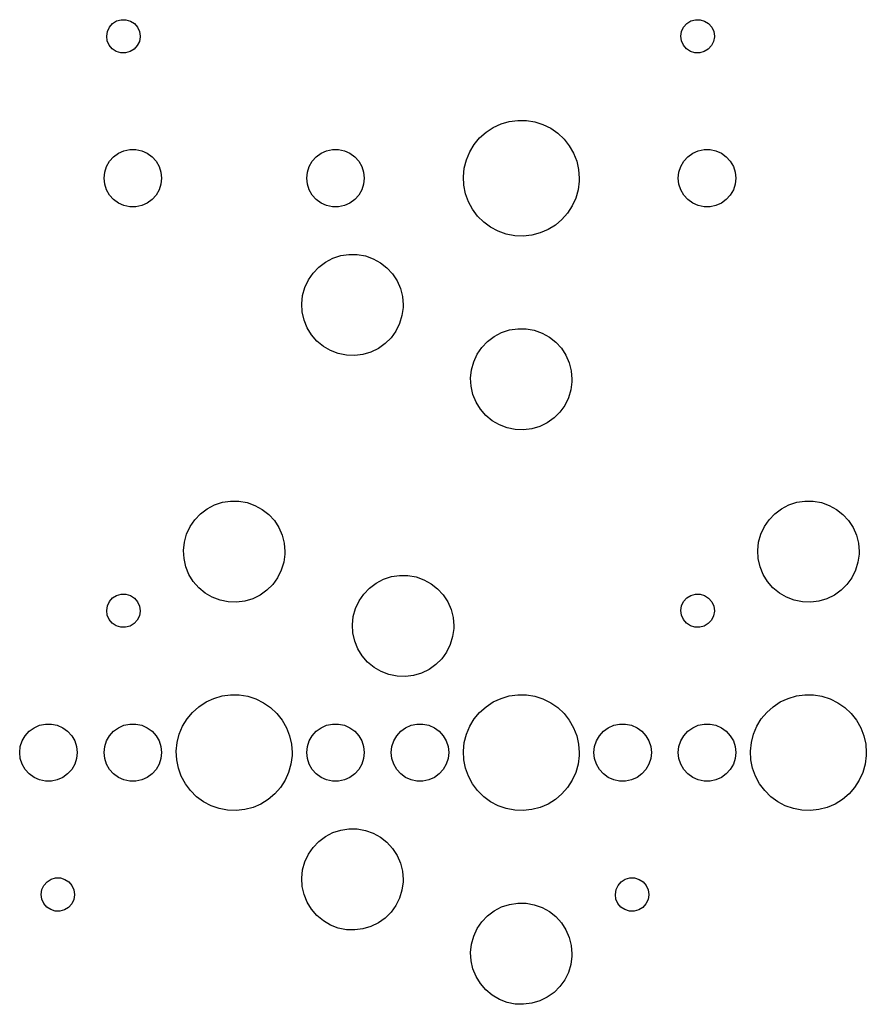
# Model space of a CAD drawing. Extents: x 3.01 to 10.88, y -3.22 to -0.6.
# Tile 6 of 16: x 6.02 to 7.01, y -3.22 to -2.07. Entities that reach past the tile are written whole.
import ezdxf

# ---------------------------------------------------------------- set-up
doc = ezdxf.new("R2010")
doc.units = 0
doc.header["$MEASUREMENT"] = 0
doc.layers.add('BLACK', color=7, linetype='CONTINUOUS')

msp = doc.modelspace()

# ---------------------------------------------------------------- linework, layer by layer
at = {"layer": 'BLACK', "linetype": 'CONTINUOUS'}
for p, q in [((6.13283, -2.07865), (6.13751, -2.0757)), ((6.13751, -2.0757), (6.14282, -2.07418)), ((6.14282, -2.07418), (6.14835, -2.07422)), ((6.14835, -2.07422), (6.15365, -2.0758)), ((6.15365, -2.0758), (6.15829, -2.07881)), ((6.80212, -2.07865), (6.8068, -2.0757)), ((6.8068, -2.0757), (6.81211, -2.07418)), ((6.81211, -2.07418), (6.81764, -2.07422)), ((6.81764, -2.07422), (6.82294, -2.0758)), ((6.82294, -2.0758), (6.82758, -2.07881)), ((6.12597, -2.09326), (6.12682, -2.0878)), ((6.12682, -2.0878), (6.12917, -2.0828)), ((6.12917, -2.0828), (6.13283, -2.07865)), ((6.15829, -2.07881), (6.1619, -2.083)), ((6.1619, -2.083), (6.16419, -2.08803)), ((6.79526, -2.09326), (6.79611, -2.0878)), ((6.79611, -2.0878), (6.79846, -2.0828)), ((6.79846, -2.0828), (6.80212, -2.07865)), ((6.82758, -2.07881), (6.83119, -2.083)), ((6.83119, -2.083), (6.83348, -2.08803)), ((6.12669, -2.09875), (6.12597, -2.09326)), ((6.12891, -2.10381), (6.12669, -2.09875)), ((6.16496, -2.09398), (6.16405, -2.09943)), ((6.16419, -2.08803), (6.16497, -2.0935)), ((6.16497, -2.0935), (6.16496, -2.09398)), ((6.79598, -2.09875), (6.79526, -2.09326)), ((6.79821, -2.10381), (6.79598, -2.09875)), ((6.83425, -2.09398), (6.83334, -2.09943)), ((6.83348, -2.08803), (6.83426, -2.0935)), ((6.83426, -2.0935), (6.83425, -2.09398)), ((6.13247, -2.10804), (6.12891, -2.10381)), ((6.13707, -2.1111), (6.13247, -2.10804)), ((6.15793, -2.10851), (6.15321, -2.1114)), ((6.16164, -2.10441), (6.15793, -2.10851)), ((6.16405, -2.09943), (6.16164, -2.10441)), ((6.80176, -2.10804), (6.79821, -2.10381)), ((6.80637, -2.1111), (6.80176, -2.10804)), ((6.82722, -2.10851), (6.82251, -2.1114)), ((6.83093, -2.10441), (6.82722, -2.10851)), ((6.83334, -2.09943), (6.83093, -2.10441)), ((6.14235, -2.11275), (6.13707, -2.1111)), ((6.14788, -2.11285), (6.14235, -2.11275)), ((6.15321, -2.1114), (6.14788, -2.11285)), ((6.81164, -2.11275), (6.80637, -2.1111)), ((6.81717, -2.11285), (6.81164, -2.11275)), ((6.82251, -2.1114), (6.81717, -2.11285)), ((6.56816, -2.20531), (6.57652, -2.19982)), ((6.57652, -2.19982), (6.58561, -2.19563)), ((6.58561, -2.19563), (6.59521, -2.19283)), ((6.59521, -2.19283), (6.60513, -2.19148)), ((6.60513, -2.19148), (6.61513, -2.19161)), ((6.61513, -2.19161), (6.62501, -2.19322)), ((6.62501, -2.19322), (6.63453, -2.19627)), ((6.63453, -2.19627), (6.64351, -2.2007)), ((6.64351, -2.2007), (6.65173, -2.2064)), ((6.5543, -2.21966), (6.56069, -2.21197)), ((6.56069, -2.21197), (6.56816, -2.20531)), ((6.65173, -2.2064), (6.65902, -2.21325)), ((6.65902, -2.21325), (6.66521, -2.22111)), ((6.14614, -2.227), (6.15299, -2.22554)), ((6.15299, -2.22554), (6.15999, -2.22554)), ((6.15999, -2.22554), (6.16685, -2.227)), ((6.38236, -2.227), (6.38921, -2.22554)), ((6.38921, -2.22554), (6.39622, -2.22554)), ((6.39622, -2.22554), (6.40307, -2.227)), ((6.54911, -2.22821), (6.5543, -2.21966)), ((6.66521, -2.22111), (6.67017, -2.2298)), ((6.81543, -2.227), (6.82228, -2.22554)), ((6.82228, -2.22554), (6.82929, -2.22554)), ((6.82929, -2.22554), (6.83614, -2.227)), ((6.12939, -2.23917), (6.13408, -2.23396)), ((6.13408, -2.23396), (6.13974, -2.22985)), ((6.13974, -2.22985), (6.14614, -2.227)), ((6.16685, -2.227), (6.17324, -2.22985)), ((6.17324, -2.22985), (6.17891, -2.23396)), ((6.17891, -2.23396), (6.1836, -2.23917)), ((6.36561, -2.23917), (6.3703, -2.23396)), ((6.3703, -2.23396), (6.37596, -2.22985)), ((6.37596, -2.22985), (6.38236, -2.227)), ((6.40307, -2.227), (6.40946, -2.22985)), ((6.40946, -2.22985), (6.41513, -2.23396)), ((6.41513, -2.23396), (6.41982, -2.23917)), ((6.54524, -2.23744), (6.54911, -2.22821)), ((6.67017, -2.2298), (6.6738, -2.23912)), ((6.79868, -2.23917), (6.80337, -2.23396)), ((6.80337, -2.23396), (6.80903, -2.22985)), ((6.80903, -2.22985), (6.81543, -2.227)), ((6.83614, -2.227), (6.84253, -2.22985)), ((6.84253, -2.22985), (6.8482, -2.23396)), ((6.8482, -2.23396), (6.85289, -2.23917)), ((6.12373, -2.25189), (6.12589, -2.24523)), ((6.12589, -2.24523), (6.12939, -2.23917)), ((6.1836, -2.23917), (6.1871, -2.24523)), ((6.1871, -2.24523), (6.18926, -2.25189)), ((6.35995, -2.25189), (6.36211, -2.24523)), ((6.36211, -2.24523), (6.36561, -2.23917)), ((6.41982, -2.23917), (6.42332, -2.24523)), ((6.42332, -2.24523), (6.42548, -2.25189)), ((6.54177, -2.25709), (6.54277, -2.24714)), ((6.54277, -2.24714), (6.54524, -2.23744)), ((6.6738, -2.23912), (6.67601, -2.24888)), ((6.79302, -2.25189), (6.79518, -2.24523)), ((6.79518, -2.24523), (6.79868, -2.23917)), ((6.85289, -2.23917), (6.85639, -2.24523)), ((6.85639, -2.24523), (6.85855, -2.25189)), ((6.12299, -2.25886), (6.12373, -2.25189)), ((6.12373, -2.26582), (6.12299, -2.25886)), ((6.18926, -2.25189), (6.18999, -2.25886)), ((6.18999, -2.25886), (6.18926, -2.26582)), ((6.35921, -2.25886), (6.35995, -2.25189)), ((6.35995, -2.26582), (6.35921, -2.25886)), ((6.42548, -2.25189), (6.42621, -2.25886)), ((6.42621, -2.25886), (6.42548, -2.26582)), ((6.54225, -2.26708), (6.54177, -2.25709)), ((6.67601, -2.24888), (6.67675, -2.25886)), ((6.67675, -2.25886), (6.67666, -2.26239)), ((6.79228, -2.25886), (6.79302, -2.25189)), ((6.79302, -2.26582), (6.79228, -2.25886)), ((6.85855, -2.25189), (6.85928, -2.25886)), ((6.85928, -2.25886), (6.85855, -2.26582)), ((6.12589, -2.27248), (6.12373, -2.26582)), ((6.18926, -2.26582), (6.1871, -2.27248)), ((6.36211, -2.27248), (6.35995, -2.26582)), ((6.42548, -2.26582), (6.42332, -2.27248)), ((6.5442, -2.2769), (6.54225, -2.26708)), ((6.67666, -2.26239), (6.67539, -2.27231)), ((6.79518, -2.27248), (6.79302, -2.26582)), ((6.85855, -2.26582), (6.85639, -2.27248)), ((6.12939, -2.27855), (6.12589, -2.27248)), ((6.13408, -2.28375), (6.12939, -2.27855)), ((6.1836, -2.27855), (6.17891, -2.28375)), ((6.1871, -2.27248), (6.1836, -2.27855)), ((6.36561, -2.27855), (6.36211, -2.27248)), ((6.3703, -2.28375), (6.36561, -2.27855)), ((6.41982, -2.27855), (6.41513, -2.28375)), ((6.42332, -2.27248), (6.41982, -2.27855)), ((6.54758, -2.28631), (6.5442, -2.2769)), ((6.67268, -2.28194), (6.66857, -2.29107)), ((6.67539, -2.27231), (6.67268, -2.28194)), ((6.79868, -2.27855), (6.79518, -2.27248)), ((6.80337, -2.28375), (6.79868, -2.27855)), ((6.85289, -2.27855), (6.8482, -2.28375)), ((6.85639, -2.27248), (6.85289, -2.27855)), ((6.13974, -2.28787), (6.13408, -2.28375)), ((6.14614, -2.29072), (6.13974, -2.28787)), ((6.15299, -2.29217), (6.14614, -2.29072)), ((6.15999, -2.29217), (6.15299, -2.29217)), ((6.16685, -2.29072), (6.15999, -2.29217)), ((6.17324, -2.28787), (6.16685, -2.29072)), ((6.17891, -2.28375), (6.17324, -2.28787)), ((6.37596, -2.28787), (6.3703, -2.28375)), ((6.38236, -2.29072), (6.37596, -2.28787)), ((6.38921, -2.29217), (6.38236, -2.29072)), ((6.39622, -2.29217), (6.38921, -2.29217)), ((6.40307, -2.29072), (6.39622, -2.29217)), ((6.40946, -2.28787), (6.40307, -2.29072)), ((6.41513, -2.28375), (6.40946, -2.28787)), ((6.55232, -2.29512), (6.54758, -2.28631)), ((6.66857, -2.29107), (6.66316, -2.29948)), ((6.80903, -2.28787), (6.80337, -2.28375)), ((6.81543, -2.29072), (6.80903, -2.28787)), ((6.82228, -2.29217), (6.81543, -2.29072)), ((6.82929, -2.29217), (6.82228, -2.29217)), ((6.83614, -2.29072), (6.82929, -2.29217)), ((6.84253, -2.28787), (6.83614, -2.29072)), ((6.8482, -2.28375), (6.84253, -2.28787)), ((6.55831, -2.30314), (6.55232, -2.29512)), ((6.56541, -2.31018), (6.55831, -2.30314)), ((6.66316, -2.29948), (6.65656, -2.307)), ((6.57348, -2.3161), (6.56541, -2.31018)), ((6.58233, -2.32076), (6.57348, -2.3161)), ((6.64892, -2.31347), (6.64042, -2.31873)), ((6.65656, -2.307), (6.64892, -2.31347)), ((6.59178, -2.32406), (6.58233, -2.32076)), ((6.60161, -2.32592), (6.59178, -2.32406)), ((6.6116, -2.32632), (6.60161, -2.32592)), ((6.62155, -2.32523), (6.6116, -2.32632)), ((6.63122, -2.32268), (6.62155, -2.32523)), ((6.64042, -2.31873), (6.63122, -2.32268)), ((6.38951, -2.35205), (6.39871, -2.34905)), ((6.39871, -2.34905), (6.40828, -2.34758)), ((6.40828, -2.34758), (6.41796, -2.3477)), ((6.41796, -2.3477), (6.42748, -2.3494)), ((6.42748, -2.3494), (6.43661, -2.35263)), ((6.3665, -2.36933), (6.37319, -2.36233)), ((6.37319, -2.36233), (6.38093, -2.35652)), ((6.38093, -2.35652), (6.38951, -2.35205)), ((6.43661, -2.35263), (6.44508, -2.35731)), ((6.44508, -2.35731), (6.45267, -2.3633)), ((6.36105, -2.37733), (6.3665, -2.36933)), ((6.45267, -2.3633), (6.45919, -2.37046)), ((6.45919, -2.37046), (6.46444, -2.37859)), ((6.35439, -2.39543), (6.35698, -2.3861)), ((6.35698, -2.3861), (6.36105, -2.37733)), ((6.46444, -2.37859), (6.4683, -2.38746)), ((6.35336, -2.40505), (6.35439, -2.39543)), ((6.4683, -2.38746), (6.47066, -2.39685)), ((6.47066, -2.39685), (6.47145, -2.4065)), ((6.35392, -2.41471), (6.35336, -2.40505)), ((6.47145, -2.4065), (6.47138, -2.40938)), ((6.35605, -2.42415), (6.35392, -2.41471)), ((6.47012, -2.41897), (6.46731, -2.42823)), ((6.47138, -2.40938), (6.47012, -2.41897)), ((6.35969, -2.43312), (6.35605, -2.42415)), ((6.46731, -2.42823), (6.46302, -2.43691)), ((6.36474, -2.44137), (6.35969, -2.43312)), ((6.37108, -2.44869), (6.36474, -2.44137)), ((6.46302, -2.43691), (6.45737, -2.44477)), ((6.57004, -2.44895), (6.57778, -2.44314)), ((6.57778, -2.44314), (6.58636, -2.43867)), ((6.58636, -2.43867), (6.59556, -2.43566)), ((6.59556, -2.43566), (6.60513, -2.4342)), ((6.60513, -2.4342), (6.61481, -2.43432)), ((6.61481, -2.43432), (6.62433, -2.43601)), ((6.62433, -2.43601), (6.63346, -2.43924)), ((6.63346, -2.43924), (6.64193, -2.44392)), ((6.37853, -2.45487), (6.37108, -2.44869)), ((6.38688, -2.45975), (6.37853, -2.45487)), ((6.45052, -2.4516), (6.44264, -2.45722)), ((6.45737, -2.44477), (6.45052, -2.4516)), ((6.56335, -2.45594), (6.57004, -2.44895)), ((6.64193, -2.44392), (6.64952, -2.44992)), ((6.64952, -2.44992), (6.65604, -2.45708)), ((6.39592, -2.46321), (6.38688, -2.45975)), ((6.40541, -2.46513), (6.39592, -2.46321)), ((6.41508, -2.46549), (6.40541, -2.46513)), ((6.42468, -2.46426), (6.41508, -2.46549)), ((6.43395, -2.46148), (6.42468, -2.46426)), ((6.44264, -2.45722), (6.43395, -2.46148)), ((6.55383, -2.47272), (6.5579, -2.46394)), ((6.5579, -2.46394), (6.56335, -2.45594)), ((6.65604, -2.45708), (6.66129, -2.4652)), ((6.66129, -2.4652), (6.66515, -2.47408)), ((6.55124, -2.48204), (6.55383, -2.47272)), ((6.66515, -2.47408), (6.66751, -2.48346)), ((6.55021, -2.49167), (6.55124, -2.48204)), ((6.66751, -2.48346), (6.6683, -2.49311)), ((6.55077, -2.50133), (6.55021, -2.49167)), ((6.66823, -2.49599), (6.66697, -2.50559)), ((6.6683, -2.49311), (6.66823, -2.49599)), ((6.5529, -2.51077), (6.55077, -2.50133)), ((6.55654, -2.51974), (6.5529, -2.51077)), ((6.66697, -2.50559), (6.66416, -2.51485)), ((6.56159, -2.52799), (6.55654, -2.51974)), ((6.65987, -2.52352), (6.65422, -2.53138)), ((6.66416, -2.51485), (6.65987, -2.52352)), ((6.56793, -2.5353), (6.56159, -2.52799)), ((6.57538, -2.54148), (6.56793, -2.5353)), ((6.65422, -2.53138), (6.64737, -2.53822)), ((6.58373, -2.54637), (6.57538, -2.54148)), ((6.59277, -2.54982), (6.58373, -2.54637)), ((6.63949, -2.54384), (6.6308, -2.54809)), ((6.64737, -2.53822), (6.63949, -2.54384)), ((6.60226, -2.55175), (6.59277, -2.54982)), ((6.61193, -2.5521), (6.60226, -2.55175)), ((6.62153, -2.55087), (6.61193, -2.5521)), ((6.6308, -2.54809), (6.62153, -2.55087)), ((6.25172, -2.63946), (6.26092, -2.63645)), ((6.26092, -2.63645), (6.27048, -2.63498)), ((6.27048, -2.63498), (6.28016, -2.6351)), ((6.28016, -2.6351), (6.28969, -2.6368)), ((6.28969, -2.6368), (6.29881, -2.64003)), ((6.92101, -2.63946), (6.93021, -2.63645)), ((6.93021, -2.63645), (6.93977, -2.63498)), ((6.93977, -2.63498), (6.94945, -2.6351)), ((6.94945, -2.6351), (6.95898, -2.6368)), ((6.95898, -2.6368), (6.9681, -2.64003)), ((6.22871, -2.65673), (6.2354, -2.64973)), ((6.2354, -2.64973), (6.24313, -2.64392)), ((6.24313, -2.64392), (6.25172, -2.63946)), ((6.29881, -2.64003), (6.30728, -2.64471)), ((6.30728, -2.64471), (6.31488, -2.65071)), ((6.898, -2.65673), (6.90469, -2.64973)), ((6.90469, -2.64973), (6.91243, -2.64392)), ((6.91243, -2.64392), (6.92101, -2.63946)), ((6.9681, -2.64003), (6.97657, -2.64471)), ((6.97657, -2.64471), (6.98417, -2.65071)), ((6.22326, -2.66473), (6.22871, -2.65673)), ((6.31488, -2.65071), (6.32139, -2.65786)), ((6.32139, -2.65786), (6.32665, -2.66599)), ((6.89255, -2.66473), (6.898, -2.65673)), ((6.98417, -2.65071), (6.99068, -2.65786)), ((6.99068, -2.65786), (6.99594, -2.66599)), ((6.21918, -2.6735), (6.22326, -2.66473)), ((6.32665, -2.66599), (6.33051, -2.67486)), ((6.88847, -2.6735), (6.89255, -2.66473)), ((6.99594, -2.66599), (6.9998, -2.67486)), ((6.21557, -2.69245), (6.21659, -2.68283)), ((6.21659, -2.68283), (6.21918, -2.6735)), ((6.33051, -2.67486), (6.33287, -2.68425)), ((6.33287, -2.68425), (6.33366, -2.6939)), ((6.88486, -2.69245), (6.88589, -2.68283)), ((6.88589, -2.68283), (6.88847, -2.6735)), ((6.9998, -2.67486), (7.00216, -2.68425)), ((7.00216, -2.68425), (7.00295, -2.6939)), ((6.21612, -2.70212), (6.21557, -2.69245)), ((6.33366, -2.6939), (6.33359, -2.69678)), ((6.88541, -2.70212), (6.88486, -2.69245)), ((7.00295, -2.6939), (7.00288, -2.69678)), ((6.21825, -2.71156), (6.21612, -2.70212)), ((6.33232, -2.70638), (6.32951, -2.71564)), ((6.33359, -2.69678), (6.33232, -2.70638)), ((6.88754, -2.71156), (6.88541, -2.70212)), ((7.00162, -2.70638), (6.9988, -2.71564)), ((7.00288, -2.69678), (7.00162, -2.70638)), ((6.22189, -2.72052), (6.21825, -2.71156)), ((6.32951, -2.71564), (6.32522, -2.72431)), ((6.89118, -2.72052), (6.88754, -2.71156)), ((6.9988, -2.71564), (6.99451, -2.72431)), ((6.22695, -2.72877), (6.22189, -2.72052)), ((6.23328, -2.73609), (6.22695, -2.72877)), ((6.32522, -2.72431), (6.31958, -2.73217)), ((6.43998, -2.73054), (6.44857, -2.72607)), ((6.44857, -2.72607), (6.45777, -2.72306)), ((6.45777, -2.72306), (6.46733, -2.7216)), ((6.46733, -2.7216), (6.47701, -2.72172)), ((6.47701, -2.72172), (6.48654, -2.72341)), ((6.48654, -2.72341), (6.49566, -2.72665)), ((6.49566, -2.72665), (6.50413, -2.73132)), ((6.89624, -2.72877), (6.89118, -2.72052)), ((6.90258, -2.73609), (6.89624, -2.72877)), ((6.99451, -2.72431), (6.98887, -2.73217)), ((6.24073, -2.74227), (6.23328, -2.73609)), ((6.31272, -2.739), (6.30484, -2.74462)), ((6.31958, -2.73217), (6.31272, -2.739)), ((6.42556, -2.74335), (6.43225, -2.73635)), ((6.43225, -2.73635), (6.43998, -2.73054)), ((6.50413, -2.73132), (6.51173, -2.73732)), ((6.51173, -2.73732), (6.51824, -2.74448)), ((6.91002, -2.74227), (6.90258, -2.73609)), ((6.98201, -2.739), (6.97413, -2.74462)), ((6.98887, -2.73217), (6.98201, -2.739)), ((6.12682, -2.75709), (6.12917, -2.75209)), ((6.12917, -2.75209), (6.13283, -2.74794)), ((6.13283, -2.74794), (6.13751, -2.74499)), ((6.13751, -2.74499), (6.14282, -2.74347)), ((6.14282, -2.74347), (6.14835, -2.74351)), ((6.14835, -2.74351), (6.15365, -2.74509)), ((6.15365, -2.74509), (6.15829, -2.7481)), ((6.15829, -2.7481), (6.1619, -2.75229)), ((6.1619, -2.75229), (6.16419, -2.75732)), ((6.24909, -2.74715), (6.24073, -2.74227)), ((6.25813, -2.75061), (6.24909, -2.74715)), ((6.26761, -2.75254), (6.25813, -2.75061)), ((6.27728, -2.75289), (6.26761, -2.75254)), ((6.28688, -2.75166), (6.27728, -2.75289)), ((6.29615, -2.74888), (6.28688, -2.75166)), ((6.30484, -2.74462), (6.29615, -2.74888)), ((6.41603, -2.76012), (6.42011, -2.75134)), ((6.42011, -2.75134), (6.42556, -2.74335)), ((6.51824, -2.74448), (6.5235, -2.7526)), ((6.5235, -2.7526), (6.52736, -2.76148)), ((6.79611, -2.75709), (6.79846, -2.75209)), ((6.79846, -2.75209), (6.80212, -2.74794)), ((6.80212, -2.74794), (6.8068, -2.74499)), ((6.8068, -2.74499), (6.81211, -2.74347)), ((6.81211, -2.74347), (6.81764, -2.74351)), ((6.81764, -2.74351), (6.82294, -2.74509)), ((6.82294, -2.74509), (6.82758, -2.7481)), ((6.82758, -2.7481), (6.83119, -2.75229)), ((6.83119, -2.75229), (6.83348, -2.75732)), ((6.91838, -2.74715), (6.91002, -2.74227)), ((6.92742, -2.75061), (6.91838, -2.74715)), ((6.9369, -2.75254), (6.92742, -2.75061)), ((6.94657, -2.75289), (6.9369, -2.75254)), ((6.95617, -2.75166), (6.94657, -2.75289)), ((6.96544, -2.74888), (6.95617, -2.75166)), ((6.97413, -2.74462), (6.96544, -2.74888)), ((6.12597, -2.76256), (6.12682, -2.75709)), ((6.12669, -2.76804), (6.12597, -2.76256)), ((6.16496, -2.76327), (6.16405, -2.76872)), ((6.16419, -2.75732), (6.16497, -2.76279)), ((6.16497, -2.76279), (6.16496, -2.76327)), ((6.41344, -2.76944), (6.41603, -2.76012)), ((6.52736, -2.76148), (6.52972, -2.77087)), ((6.79526, -2.76256), (6.79611, -2.75709)), ((6.79598, -2.76804), (6.79526, -2.76256)), ((6.83425, -2.76327), (6.83334, -2.76872)), ((6.83348, -2.75732), (6.83426, -2.76279)), ((6.83426, -2.76279), (6.83425, -2.76327)), ((6.12891, -2.7731), (6.12669, -2.76804)), ((6.13247, -2.77733), (6.12891, -2.7731)), ((6.16164, -2.7737), (6.15793, -2.7778)), ((6.16405, -2.76872), (6.16164, -2.7737)), ((6.41242, -2.77907), (6.41344, -2.76944)), ((6.52972, -2.77087), (6.53051, -2.78051)), ((6.79821, -2.7731), (6.79598, -2.76804)), ((6.80176, -2.77733), (6.79821, -2.7731)), ((6.83093, -2.7737), (6.82722, -2.7778)), ((6.83334, -2.76872), (6.83093, -2.7737)), ((6.13707, -2.78039), (6.13247, -2.77733)), ((6.14235, -2.78204), (6.13707, -2.78039)), ((6.14788, -2.78214), (6.14235, -2.78204)), ((6.15321, -2.78069), (6.14788, -2.78214)), ((6.15793, -2.7778), (6.15321, -2.78069)), ((6.41297, -2.78873), (6.41242, -2.77907)), ((6.53044, -2.7834), (6.52918, -2.79299)), ((6.53051, -2.78051), (6.53044, -2.7834)), ((6.80637, -2.78039), (6.80176, -2.77733)), ((6.81164, -2.78204), (6.80637, -2.78039)), ((6.81717, -2.78214), (6.81164, -2.78204)), ((6.82251, -2.78069), (6.81717, -2.78214)), ((6.82722, -2.7778), (6.82251, -2.78069)), ((6.4151, -2.79817), (6.41297, -2.78873)), ((6.41874, -2.80714), (6.4151, -2.79817)), ((6.52918, -2.79299), (6.52636, -2.80225)), ((6.4238, -2.81539), (6.41874, -2.80714)), ((6.52636, -2.80225), (6.52207, -2.81093)), ((6.43014, -2.8227), (6.4238, -2.81539)), ((6.51643, -2.81879), (6.50957, -2.82562)), ((6.52207, -2.81093), (6.51643, -2.81879)), ((6.43758, -2.82889), (6.43014, -2.8227)), ((6.44594, -2.83377), (6.43758, -2.82889)), ((6.50169, -2.83124), (6.493, -2.83549)), ((6.50957, -2.82562), (6.50169, -2.83124)), ((6.45498, -2.83722), (6.44594, -2.83377)), ((6.46446, -2.83915), (6.45498, -2.83722)), ((6.47413, -2.8395), (6.46446, -2.83915)), ((6.48373, -2.83828), (6.47413, -2.8395)), ((6.493, -2.83549), (6.48373, -2.83828)), ((6.24188, -2.86911), (6.25096, -2.86492)), ((6.25096, -2.86492), (6.26057, -2.86212)), ((6.26057, -2.86212), (6.27048, -2.86077)), ((6.27048, -2.86077), (6.28049, -2.86091)), ((6.28049, -2.86091), (6.29036, -2.86251)), ((6.29036, -2.86251), (6.29989, -2.86556)), ((6.29989, -2.86556), (6.30886, -2.86999)), ((6.57652, -2.86911), (6.58561, -2.86492)), ((6.58561, -2.86492), (6.59521, -2.86212)), ((6.59521, -2.86212), (6.60513, -2.86077)), ((6.60513, -2.86077), (6.61513, -2.86091)), ((6.61513, -2.86091), (6.62501, -2.86251)), ((6.62501, -2.86251), (6.63453, -2.86556)), ((6.63453, -2.86556), (6.64351, -2.86999)), ((6.91117, -2.86911), (6.92026, -2.86492)), ((6.92026, -2.86492), (6.92986, -2.86212)), ((6.92986, -2.86212), (6.93977, -2.86077)), ((6.93977, -2.86077), (6.94978, -2.86091)), ((6.94978, -2.86091), (6.95965, -2.86251)), ((6.95965, -2.86251), (6.96918, -2.86556)), ((6.96918, -2.86556), (6.97815, -2.86999)), ((6.22605, -2.88126), (6.23351, -2.8746)), ((6.23351, -2.8746), (6.24188, -2.86911)), ((6.30886, -2.86999), (6.31708, -2.87569)), ((6.31708, -2.87569), (6.32437, -2.88255)), ((6.56069, -2.88126), (6.56816, -2.8746)), ((6.56816, -2.8746), (6.57652, -2.86911)), ((6.64351, -2.86999), (6.65173, -2.87569)), ((6.65173, -2.87569), (6.65902, -2.88255)), ((6.89534, -2.88126), (6.9028, -2.8746)), ((6.9028, -2.8746), (6.91117, -2.86911)), ((6.97815, -2.86999), (6.98637, -2.87569)), ((6.98637, -2.87569), (6.99366, -2.88255)), ((6.21446, -2.8975), (6.21965, -2.88895)), ((6.21965, -2.88895), (6.22605, -2.88126)), ((6.32437, -2.88255), (6.33056, -2.8904)), ((6.33056, -2.8904), (6.33553, -2.89909)), ((6.54911, -2.8975), (6.5543, -2.88895)), ((6.5543, -2.88895), (6.56069, -2.88126)), ((6.65902, -2.88255), (6.66521, -2.8904)), ((6.66521, -2.8904), (6.67017, -2.89909)), ((6.88375, -2.8975), (6.88894, -2.88895)), ((6.88894, -2.88895), (6.89534, -2.88126)), ((6.99366, -2.88255), (6.99985, -2.8904)), ((6.99985, -2.8904), (7.00482, -2.89909)), ((6.03565, -2.90325), (6.04132, -2.89914)), ((6.04132, -2.89914), (6.04772, -2.89629)), ((6.04772, -2.89629), (6.05457, -2.89483)), ((6.05457, -2.89483), (6.06157, -2.89483)), ((6.06157, -2.89483), (6.06842, -2.89629)), ((6.06842, -2.89629), (6.07482, -2.89914)), ((6.07482, -2.89914), (6.08048, -2.90325)), ((6.13408, -2.90325), (6.13974, -2.89914)), ((6.13974, -2.89914), (6.14614, -2.89629)), ((6.14614, -2.89629), (6.15299, -2.89483)), ((6.15299, -2.89483), (6.15999, -2.89483)), ((6.15999, -2.89483), (6.16685, -2.89629)), ((6.16685, -2.89629), (6.17324, -2.89914)), ((6.17324, -2.89914), (6.17891, -2.90325)), ((6.21059, -2.90673), (6.21446, -2.8975)), ((6.33553, -2.89909), (6.33915, -2.90841)), ((6.3703, -2.90325), (6.37596, -2.89914)), ((6.37596, -2.89914), (6.38236, -2.89629)), ((6.38236, -2.89629), (6.38921, -2.89483)), ((6.38921, -2.89483), (6.39622, -2.89483)), ((6.39622, -2.89483), (6.40307, -2.89629)), ((6.40307, -2.89629), (6.40946, -2.89914)), ((6.40946, -2.89914), (6.41513, -2.90325)), ((6.46872, -2.90325), (6.47439, -2.89914)), ((6.47439, -2.89914), (6.48079, -2.89629)), ((6.48079, -2.89629), (6.48764, -2.89483)), ((6.48764, -2.89483), (6.49464, -2.89483)), ((6.49464, -2.89483), (6.50149, -2.89629)), ((6.50149, -2.89629), (6.50789, -2.89914)), ((6.50789, -2.89914), (6.51355, -2.90325)), ((6.54524, -2.90673), (6.54911, -2.8975)), ((6.67017, -2.89909), (6.6738, -2.90841)), ((6.70494, -2.90325), (6.71061, -2.89914)), ((6.71061, -2.89914), (6.71701, -2.89629)), ((6.71701, -2.89629), (6.72386, -2.89483)), ((6.72386, -2.89483), (6.73086, -2.89483)), ((6.73086, -2.89483), (6.73771, -2.89629)), ((6.73771, -2.89629), (6.74411, -2.89914)), ((6.74411, -2.89914), (6.74977, -2.90325)), ((6.80337, -2.90325), (6.80903, -2.89914)), ((6.80903, -2.89914), (6.81543, -2.89629)), ((6.81543, -2.89629), (6.82228, -2.89483)), ((6.82228, -2.89483), (6.82929, -2.89483)), ((6.82929, -2.89483), (6.83614, -2.89629)), ((6.83614, -2.89629), (6.84253, -2.89914)), ((6.84253, -2.89914), (6.8482, -2.90325)), ((6.87988, -2.90673), (6.88375, -2.8975)), ((7.00482, -2.89909), (7.00844, -2.90841)), ((6.02746, -2.91452), (6.03097, -2.90846)), ((6.03097, -2.90846), (6.03565, -2.90325)), ((6.08048, -2.90325), (6.08517, -2.90846)), ((6.08517, -2.90846), (6.08867, -2.91452)), ((6.12589, -2.91452), (6.12939, -2.90846)), ((6.12939, -2.90846), (6.13408, -2.90325)), ((6.17891, -2.90325), (6.1836, -2.90846)), ((6.1836, -2.90846), (6.1871, -2.91452)), ((6.20813, -2.91643), (6.21059, -2.90673)), ((6.33915, -2.90841), (6.34136, -2.91817)), ((6.36211, -2.91452), (6.36561, -2.90846)), ((6.36561, -2.90846), (6.3703, -2.90325)), ((6.41513, -2.90325), (6.41982, -2.90846)), ((6.41982, -2.90846), (6.42332, -2.91452)), ((6.46054, -2.91452), (6.46404, -2.90846)), ((6.46404, -2.90846), (6.46872, -2.90325)), ((6.51355, -2.90325), (6.51824, -2.90846)), ((6.51824, -2.90846), (6.52174, -2.91452)), ((6.54277, -2.91643), (6.54524, -2.90673)), ((6.6738, -2.90841), (6.67601, -2.91817)), ((6.69676, -2.91452), (6.70026, -2.90846)), ((6.70026, -2.90846), (6.70494, -2.90325)), ((6.74977, -2.90325), (6.75446, -2.90846)), ((6.75446, -2.90846), (6.75796, -2.91452)), ((6.79518, -2.91452), (6.79868, -2.90846)), ((6.79868, -2.90846), (6.80337, -2.90325)), ((6.8482, -2.90325), (6.85289, -2.90846)), ((6.85289, -2.90846), (6.85639, -2.91452)), ((6.87742, -2.91643), (6.87988, -2.90673)), ((7.00844, -2.90841), (7.01065, -2.91817)), ((6.02457, -2.92815), (6.0253, -2.92118)), ((6.0253, -2.92118), (6.02746, -2.91452)), ((6.08867, -2.91452), (6.09084, -2.92118)), ((6.09084, -2.92118), (6.09157, -2.92815)), ((6.12299, -2.92815), (6.12373, -2.92118)), ((6.12373, -2.92118), (6.12589, -2.91452)), ((6.1871, -2.91452), (6.18926, -2.92118)), ((6.18926, -2.92118), (6.18999, -2.92815)), ((6.20713, -2.92638), (6.20813, -2.91643)), ((6.34136, -2.91817), (6.3421, -2.92815)), ((6.35921, -2.92815), (6.35995, -2.92118)), ((6.35995, -2.92118), (6.36211, -2.91452)), ((6.42332, -2.91452), (6.42548, -2.92118)), ((6.42548, -2.92118), (6.42621, -2.92815)), ((6.45764, -2.92815), (6.45837, -2.92118)), ((6.45837, -2.92118), (6.46054, -2.91452)), ((6.52174, -2.91452), (6.52391, -2.92118)), ((6.52391, -2.92118), (6.52464, -2.92815)), ((6.54177, -2.92638), (6.54277, -2.91643)), ((6.67601, -2.91817), (6.67675, -2.92815)), ((6.69386, -2.92815), (6.69459, -2.92118)), ((6.69459, -2.92118), (6.69676, -2.91452)), ((6.75796, -2.91452), (6.76013, -2.92118)), ((6.76013, -2.92118), (6.76086, -2.92815)), ((6.79228, -2.92815), (6.79302, -2.92118)), ((6.79302, -2.92118), (6.79518, -2.91452)), ((6.85639, -2.91452), (6.85855, -2.92118)), ((6.85855, -2.92118), (6.85928, -2.92815)), ((6.87642, -2.92638), (6.87742, -2.91643)), ((7.01065, -2.91817), (7.01139, -2.92815)), ((6.0253, -2.93511), (6.02457, -2.92815)), ((6.02746, -2.94177), (6.0253, -2.93511)), ((6.09084, -2.93511), (6.08867, -2.94177)), ((6.09157, -2.92815), (6.09084, -2.93511)), ((6.12373, -2.93511), (6.12299, -2.92815)), ((6.12589, -2.94177), (6.12373, -2.93511)), ((6.18926, -2.93511), (6.1871, -2.94177)), ((6.18999, -2.92815), (6.18926, -2.93511)), ((6.20761, -2.93637), (6.20713, -2.92638)), ((6.20956, -2.94619), (6.20761, -2.93637)), ((6.34201, -2.93168), (6.34075, -2.94161)), ((6.3421, -2.92815), (6.34201, -2.93168)), ((6.35995, -2.93511), (6.35921, -2.92815)), ((6.36211, -2.94177), (6.35995, -2.93511)), ((6.42548, -2.93511), (6.42332, -2.94177)), ((6.42621, -2.92815), (6.42548, -2.93511)), ((6.45837, -2.93511), (6.45764, -2.92815)), ((6.46054, -2.94177), (6.45837, -2.93511)), ((6.52391, -2.93511), (6.52174, -2.94177)), ((6.52464, -2.92815), (6.52391, -2.93511)), ((6.54225, -2.93637), (6.54177, -2.92638)), ((6.5442, -2.94619), (6.54225, -2.93637)), ((6.67666, -2.93168), (6.67539, -2.94161)), ((6.67675, -2.92815), (6.67666, -2.93168)), ((6.69459, -2.93511), (6.69386, -2.92815)), ((6.69676, -2.94177), (6.69459, -2.93511)), ((6.76013, -2.93511), (6.75796, -2.94177)), ((6.76086, -2.92815), (6.76013, -2.93511)), ((6.79302, -2.93511), (6.79228, -2.92815)), ((6.79518, -2.94177), (6.79302, -2.93511)), ((6.85855, -2.93511), (6.85639, -2.94177)), ((6.85928, -2.92815), (6.85855, -2.93511)), ((6.8769, -2.93637), (6.87642, -2.92638)), ((6.87885, -2.94619), (6.8769, -2.93637)), ((7.0113, -2.93168), (7.01004, -2.94161)), ((7.01139, -2.92815), (7.0113, -2.93168)), ((6.03097, -2.94784), (6.02746, -2.94177)), ((6.03565, -2.95304), (6.03097, -2.94784)), ((6.08517, -2.94784), (6.08048, -2.95304)), ((6.08867, -2.94177), (6.08517, -2.94784)), ((6.12939, -2.94784), (6.12589, -2.94177)), ((6.13408, -2.95304), (6.12939, -2.94784)), ((6.1836, -2.94784), (6.17891, -2.95304)), ((6.1871, -2.94177), (6.1836, -2.94784)), ((6.21294, -2.9556), (6.20956, -2.94619)), ((6.34075, -2.94161), (6.33803, -2.95123)), ((6.36561, -2.94784), (6.36211, -2.94177)), ((6.3703, -2.95304), (6.36561, -2.94784)), ((6.41982, -2.94784), (6.41513, -2.95304)), ((6.42332, -2.94177), (6.41982, -2.94784)), ((6.46404, -2.94784), (6.46054, -2.94177)), ((6.46872, -2.95304), (6.46404, -2.94784)), ((6.51824, -2.94784), (6.51355, -2.95304)), ((6.52174, -2.94177), (6.51824, -2.94784)), ((6.54758, -2.9556), (6.5442, -2.94619)), ((6.67539, -2.94161), (6.67268, -2.95123)), ((6.70026, -2.94784), (6.69676, -2.94177)), ((6.70494, -2.95304), (6.70026, -2.94784)), ((6.75446, -2.94784), (6.74977, -2.95304)), ((6.75796, -2.94177), (6.75446, -2.94784)), ((6.79868, -2.94784), (6.79518, -2.94177)), ((6.80337, -2.95304), (6.79868, -2.94784)), ((6.85289, -2.94784), (6.8482, -2.95304)), ((6.85639, -2.94177), (6.85289, -2.94784)), ((6.88223, -2.9556), (6.87885, -2.94619)), ((7.01004, -2.94161), (7.00732, -2.95123)), ((6.04132, -2.95716), (6.03565, -2.95304)), ((6.04772, -2.96001), (6.04132, -2.95716)), ((6.07482, -2.95716), (6.06842, -2.96001)), ((6.08048, -2.95304), (6.07482, -2.95716)), ((6.13974, -2.95716), (6.13408, -2.95304)), ((6.14614, -2.96001), (6.13974, -2.95716)), ((6.17324, -2.95716), (6.16685, -2.96001)), ((6.17891, -2.95304), (6.17324, -2.95716)), ((6.21767, -2.96442), (6.21294, -2.9556)), ((6.33803, -2.95123), (6.33392, -2.96036)), ((6.37596, -2.95716), (6.3703, -2.95304)), ((6.38236, -2.96001), (6.37596, -2.95716)), ((6.40946, -2.95716), (6.40307, -2.96001)), ((6.41513, -2.95304), (6.40946, -2.95716)), ((6.47439, -2.95716), (6.46872, -2.95304)), ((6.48079, -2.96001), (6.47439, -2.95716)), ((6.50789, -2.95716), (6.50149, -2.96001)), ((6.51355, -2.95304), (6.50789, -2.95716)), ((6.55232, -2.96442), (6.54758, -2.9556)), ((6.67268, -2.95123), (6.66857, -2.96036)), ((6.71061, -2.95716), (6.70494, -2.95304)), ((6.71701, -2.96001), (6.71061, -2.95716)), ((6.74411, -2.95716), (6.73771, -2.96001)), ((6.74977, -2.95304), (6.74411, -2.95716)), ((6.80903, -2.95716), (6.80337, -2.95304)), ((6.81543, -2.96001), (6.80903, -2.95716)), ((6.84253, -2.95716), (6.83614, -2.96001)), ((6.8482, -2.95304), (6.84253, -2.95716)), ((6.88697, -2.96442), (6.88223, -2.9556)), ((7.00732, -2.95123), (7.00321, -2.96036)), ((6.05457, -2.96146), (6.04772, -2.96001)), ((6.06157, -2.96146), (6.05457, -2.96146)), ((6.06842, -2.96001), (6.06157, -2.96146)), ((6.15299, -2.96146), (6.14614, -2.96001)), ((6.15999, -2.96146), (6.15299, -2.96146)), ((6.16685, -2.96001), (6.15999, -2.96146)), ((6.22366, -2.97243), (6.21767, -2.96442)), ((6.32851, -2.96877), (6.32191, -2.97629)), ((6.33392, -2.96036), (6.32851, -2.96877)), ((6.38921, -2.96146), (6.38236, -2.96001)), ((6.39622, -2.96146), (6.38921, -2.96146)), ((6.40307, -2.96001), (6.39622, -2.96146)), ((6.48764, -2.96146), (6.48079, -2.96001)), ((6.49464, -2.96146), (6.48764, -2.96146)), ((6.50149, -2.96001), (6.49464, -2.96146)), ((6.55831, -2.97243), (6.55232, -2.96442)), ((6.66316, -2.96877), (6.65656, -2.97629)), ((6.66857, -2.96036), (6.66316, -2.96877)), ((6.72386, -2.96146), (6.71701, -2.96001)), ((6.73086, -2.96146), (6.72386, -2.96146)), ((6.73771, -2.96001), (6.73086, -2.96146)), ((6.82228, -2.96146), (6.81543, -2.96001)), ((6.82929, -2.96146), (6.82228, -2.96146)), ((6.83614, -2.96001), (6.82929, -2.96146)), ((6.89295, -2.97243), (6.88697, -2.96442)), ((6.9978, -2.96877), (6.99121, -2.97629)), ((7.00321, -2.96036), (6.9978, -2.96877)), ((6.23077, -2.97948), (6.22366, -2.97243)), ((6.23883, -2.98539), (6.23077, -2.97948)), ((6.32191, -2.97629), (6.31428, -2.98276)), ((6.56541, -2.97948), (6.55831, -2.97243)), ((6.57348, -2.98539), (6.56541, -2.97948)), ((6.65656, -2.97629), (6.64892, -2.98276)), ((6.90006, -2.97948), (6.89295, -2.97243)), ((6.90812, -2.98539), (6.90006, -2.97948)), ((6.99121, -2.97629), (6.98357, -2.98276)), ((6.24769, -2.99005), (6.23883, -2.98539)), ((6.25713, -2.99335), (6.24769, -2.99005)), ((6.26696, -2.99521), (6.25713, -2.99335)), ((6.29658, -2.99197), (6.2869, -2.99452)), ((6.30577, -2.98802), (6.29658, -2.99197)), ((6.31428, -2.98276), (6.30577, -2.98802)), ((6.58233, -2.99005), (6.57348, -2.98539)), ((6.59178, -2.99335), (6.58233, -2.99005)), ((6.60161, -2.99521), (6.59178, -2.99335)), ((6.63122, -2.99197), (6.62155, -2.99452)), ((6.64042, -2.98802), (6.63122, -2.99197)), ((6.64892, -2.98276), (6.64042, -2.98802)), ((6.91698, -2.99005), (6.90812, -2.98539)), ((6.92642, -2.99335), (6.91698, -2.99005)), ((6.93625, -2.99521), (6.92642, -2.99335)), ((6.96587, -2.99197), (6.9562, -2.99452)), ((6.97506, -2.98802), (6.96587, -2.99197)), ((6.98357, -2.98276), (6.97506, -2.98802)), ((6.27696, -2.99561), (6.26696, -2.99521)), ((6.2869, -2.99452), (6.27696, -2.99561)), ((6.6116, -2.99561), (6.60161, -2.99521)), ((6.62155, -2.99452), (6.6116, -2.99561)), ((6.94625, -2.99561), (6.93625, -2.99521)), ((6.9562, -2.99452), (6.94625, -2.99561)), ((6.39871, -3.01834), (6.40828, -3.01687)), ((6.40828, -3.01687), (6.41796, -3.01699)), ((6.41796, -3.01699), (6.42748, -3.01869)), ((6.37319, -3.03162), (6.38093, -3.02581)), ((6.38093, -3.02581), (6.38951, -3.02135)), ((6.38951, -3.02135), (6.39871, -3.01834)), ((6.42748, -3.01869), (6.43661, -3.02192)), ((6.43661, -3.02192), (6.44508, -3.0266)), ((6.44508, -3.0266), (6.45267, -3.0326)), ((6.36105, -3.04662), (6.3665, -3.03862)), ((6.3665, -3.03862), (6.37319, -3.03162)), ((6.45267, -3.0326), (6.45919, -3.03975)), ((6.45919, -3.03975), (6.46444, -3.04788)), ((6.35698, -3.05539), (6.36105, -3.04662)), ((6.46444, -3.04788), (6.4683, -3.05675)), ((6.35439, -3.06472), (6.35698, -3.05539)), ((6.4683, -3.05675), (6.47066, -3.06614)), ((6.06113, -3.0757), (6.06645, -3.07418)), ((6.06645, -3.07418), (6.07197, -3.07422)), ((6.07197, -3.07422), (6.07727, -3.0758)), ((6.35336, -3.07434), (6.35439, -3.06472)), ((6.35392, -3.084), (6.35336, -3.07434)), ((6.47066, -3.06614), (6.47145, -3.07579)), ((6.73042, -3.0757), (6.73574, -3.07418)), ((6.73574, -3.07418), (6.74126, -3.07422)), ((6.74126, -3.07422), (6.74656, -3.0758)), ((6.05044, -3.0878), (6.05279, -3.0828)), ((6.05279, -3.0828), (6.05645, -3.07865)), ((6.05645, -3.07865), (6.06113, -3.0757)), ((6.07727, -3.0758), (6.08191, -3.07881)), ((6.08191, -3.07881), (6.08552, -3.083)), ((6.08552, -3.083), (6.08781, -3.08803)), ((6.35605, -3.09345), (6.35392, -3.084)), ((6.47138, -3.07867), (6.47012, -3.08827)), ((6.47145, -3.07579), (6.47138, -3.07867)), ((6.71973, -3.0878), (6.72208, -3.0828)), ((6.72208, -3.0828), (6.72574, -3.07865)), ((6.72574, -3.07865), (6.73042, -3.0757)), ((6.74656, -3.0758), (6.7512, -3.07881)), ((6.7512, -3.07881), (6.75481, -3.083)), ((6.75481, -3.083), (6.7571, -3.08803)), ((6.04959, -3.09326), (6.05044, -3.0878)), ((6.05031, -3.09875), (6.04959, -3.09326)), ((6.08859, -3.09398), (6.08767, -3.09943)), ((6.08781, -3.08803), (6.08859, -3.0935)), ((6.08859, -3.0935), (6.08859, -3.09398)), ((6.35969, -3.10241), (6.35605, -3.09345)), ((6.47012, -3.08827), (6.46731, -3.09753)), ((6.71888, -3.09326), (6.71973, -3.0878)), ((6.7196, -3.09875), (6.71888, -3.09326)), ((6.75788, -3.09398), (6.75696, -3.09943)), ((6.7571, -3.08803), (6.75788, -3.0935)), ((6.75788, -3.0935), (6.75788, -3.09398)), ((6.05254, -3.10381), (6.05031, -3.09875)), ((6.05609, -3.10804), (6.05254, -3.10381)), ((6.0607, -3.1111), (6.05609, -3.10804)), ((6.08155, -3.10851), (6.07684, -3.1114)), ((6.08526, -3.10441), (6.08155, -3.10851)), ((6.08767, -3.09943), (6.08526, -3.10441)), ((6.36474, -3.11066), (6.35969, -3.10241)), ((6.46302, -3.1062), (6.45737, -3.11406)), ((6.46731, -3.09753), (6.46302, -3.1062)), ((6.57778, -3.11243), (6.58636, -3.10796)), ((6.58636, -3.10796), (6.59556, -3.10495)), ((6.59556, -3.10495), (6.60513, -3.10349)), ((6.60513, -3.10349), (6.61481, -3.10361)), ((6.61481, -3.10361), (6.62433, -3.1053)), ((6.62433, -3.1053), (6.63346, -3.10853)), ((6.63346, -3.10853), (6.64193, -3.11321)), ((6.72183, -3.10381), (6.7196, -3.09875)), ((6.72539, -3.10804), (6.72183, -3.10381)), ((6.72999, -3.1111), (6.72539, -3.10804)), ((6.75084, -3.10851), (6.74613, -3.1114)), ((6.75455, -3.10441), (6.75084, -3.10851)), ((6.75696, -3.09943), (6.75455, -3.10441)), ((6.06597, -3.11275), (6.0607, -3.1111)), ((6.0715, -3.11285), (6.06597, -3.11275)), ((6.07684, -3.1114), (6.0715, -3.11285)), ((6.37108, -3.11798), (6.36474, -3.11066)), ((6.37853, -3.12416), (6.37108, -3.11798)), ((6.45737, -3.11406), (6.45052, -3.12089)), ((6.56335, -3.12524), (6.57004, -3.11824)), ((6.57004, -3.11824), (6.57778, -3.11243)), ((6.64193, -3.11321), (6.64952, -3.11921)), ((6.64952, -3.11921), (6.65604, -3.12637)), ((6.73526, -3.11275), (6.72999, -3.1111)), ((6.74079, -3.11285), (6.73526, -3.11275)), ((6.74613, -3.1114), (6.74079, -3.11285)), ((6.38688, -3.12904), (6.37853, -3.12416)), ((6.39592, -3.1325), (6.38688, -3.12904)), ((6.43395, -3.13077), (6.42468, -3.13355)), ((6.44264, -3.12651), (6.43395, -3.13077)), ((6.45052, -3.12089), (6.44264, -3.12651)), ((6.5579, -3.13323), (6.56335, -3.12524)), ((6.65604, -3.12637), (6.66129, -3.13449)), ((6.40541, -3.13443), (6.39592, -3.1325)), ((6.41508, -3.13478), (6.40541, -3.13443)), ((6.42468, -3.13355), (6.41508, -3.13478)), ((6.55124, -3.15133), (6.55383, -3.14201)), ((6.55383, -3.14201), (6.5579, -3.13323)), ((6.66129, -3.13449), (6.66515, -3.14337)), ((6.55021, -3.16096), (6.55124, -3.15133)), ((6.66515, -3.14337), (6.66751, -3.15275)), ((6.66751, -3.15275), (6.6683, -3.1624)), ((6.55077, -3.17062), (6.55021, -3.16096)), ((6.66823, -3.16529), (6.66697, -3.17488)), ((6.6683, -3.1624), (6.66823, -3.16529)), ((6.5529, -3.18006), (6.55077, -3.17062)), ((6.66697, -3.17488), (6.66416, -3.18414)), ((6.55654, -3.18903), (6.5529, -3.18006)), ((6.56159, -3.19728), (6.55654, -3.18903)), ((6.66416, -3.18414), (6.65987, -3.19282)), ((6.56793, -3.20459), (6.56159, -3.19728)), ((6.65422, -3.20067), (6.64737, -3.20751)), ((6.65987, -3.19282), (6.65422, -3.20067)), ((6.57538, -3.21078), (6.56793, -3.20459)), ((6.58373, -3.21566), (6.57538, -3.21078)), ((6.64737, -3.20751), (6.63949, -3.21313)), ((6.59277, -3.21911), (6.58373, -3.21566)), ((6.60226, -3.22104), (6.59277, -3.21911)), ((6.61193, -3.22139), (6.60226, -3.22104)), ((6.62153, -3.22016), (6.61193, -3.22139)), ((6.6308, -3.21738), (6.62153, -3.22016)), ((6.63949, -3.21313), (6.6308, -3.21738))]:
    msp.add_line(p, q, dxfattribs=at)

doc.saveas('drawing.dxf')
